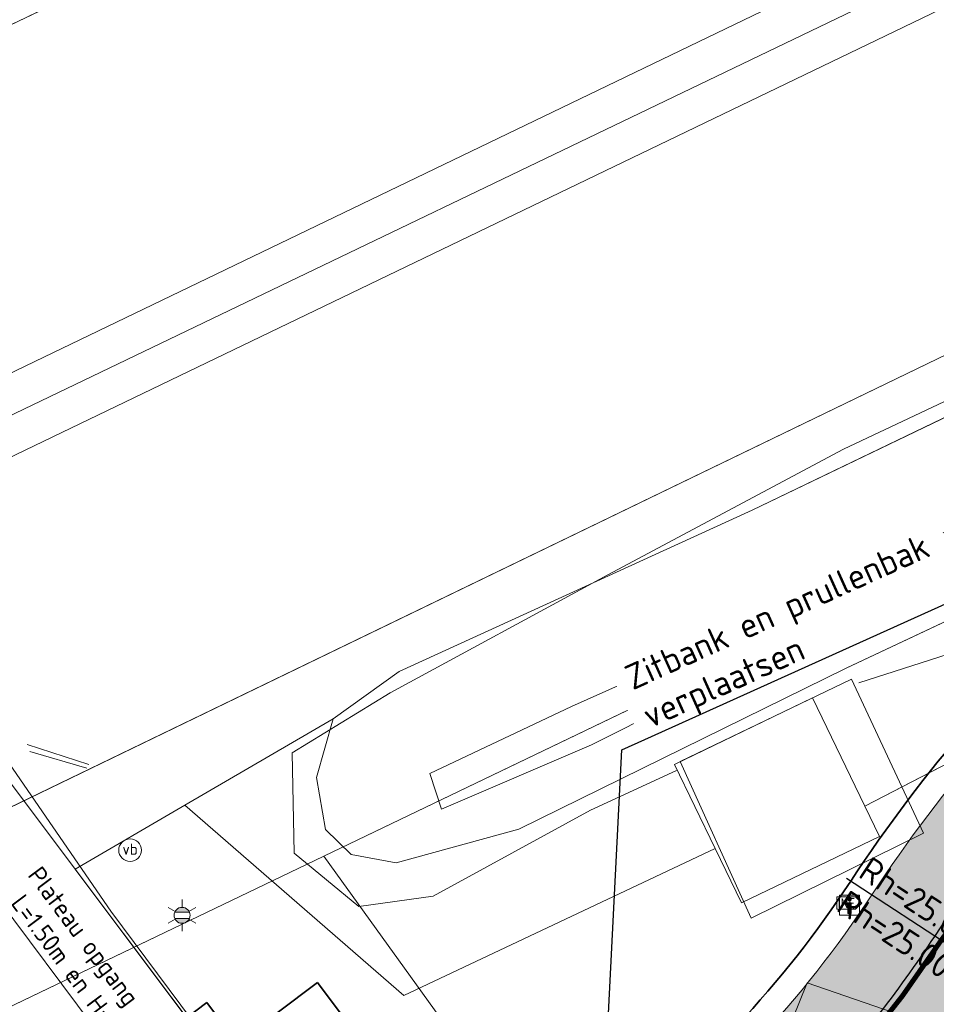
# Model space of a CAD drawing. Header units: metres. Extents: x 163543 to 168130, y 402678 to 405437.
# Tile 143 of 256: x 164793 to 164812, y 403569 to 403588. Entities that reach past the tile are written whole.
import ezdxf
from ezdxf import colors
from ezdxf.entities.mleader import LeaderData, LeaderLine
from ezdxf.enums import TextEntityAlignment as Align
from ezdxf.math import Vec2, Vec3

# ---------------------------------------------------------------- set-up
doc = ezdxf.new("R2010")
doc.units = ezdxf.units.M
doc.linetypes.add('X-CA190022.004-UO-ALM_Assen$0$AM-AS', pattern=[16, 10, -2, 2, -2])
doc.layers.get('0').update_dxf_attribs({"lineweight": 25})
for name, color, linetype, lineweight in [('X-CA190022.004-UO-ALM_Assen$0$N-WE-AM-AS_WEG-G', 10, 'X-CA190022.004-UO-ALM_Assen$0$AM-AS', 25), ('X-CA190022.004-UO-ALM_Assen$0$N-WE-AM-TANGENTPUNT-T25', 7, 'Continuous', 25), ('X-CA190022.004-UO-BGT_Ondergrond$0$GE_251_SPRTrein_as_Lijn_GEM', 253, 'Continuous', 9), ('X-CA190022.004-UO-BGT_Ondergrond$0$GE_261_OSHHek_Lijn_GEM', 253, 'X-CA190022.004-UO-BGT_Ondergrond$0$Hekwerk', 9), ('X-CA190022.004-UO-BGT_Ondergrond$0$GE_314_WGDRijbaanLokaleweg_Vlak_GEM', 253, 'Continuous', 9), ('X-CA190022.004-UO-BGT_Ondergrond$0$GE_367_OWGBerm_groenvoorziening_grasenk_GEM', 253, 'Continuous', 9), ('X-CA190022.004-UO-BGT_Ondergrond$0$GE_411_OTDOpenverharding_betonstraatstenen_Vlak_GEM', 253, 'Continuous', 9), ('X-CA190022.004-UO-BGT_Ondergrond$0$GE_479_BTDGroenvoorziening_grasenkruida_GEM', 253, 'Continuous', 9), ('X-CA190022.004-UO-BGT_Ondergrond$0$GE_523_WTDGreppel_drogesloot_Vlak_GEM', 253, 'Continuous', 9), ('X-CA190022.004-UO-BGT_Ondergrond$0$GE_811_BRDInformatiebord_Punt_GEM', 253, 'Continuous', 9), ('X-CA190022.004-UO-BGT_Ondergrond$0$GE_814_BRDVerkeersbord_Punt_GEM', 253, 'Continuous', 9), ('X-CA190022.004-UO-BGT_Ondergrond$0$GE_861_PALLichtmast_Punt_GEM', 253, 'Continuous', 9), ('X-CA190022.004-UO-BGT_Ondergrond$0$N-WE-IE-MEUBILAIR_WEGMEUBILAIR_VERKEERSBORD-S', 253, 'Continuous', 9), ('X-CA190022.004-UO-DTM inmeting_v0.1$0$B-ME-IE-MEUBILAIR_WEGMEUBILAIR_SCHRIKHEK-G', 4, 'Continuous', 18), ('X-CA190022.004-UO-DTM inmeting_v0.1$0$B-WE-GW-TALUD_KRUIN-G', 246, 'Continuous', 0), ('X-CA190022.004-UO-DTM inmeting_v0.1$0$B-WE-GW-TALUD_TEEN-G', 246, 'Continuous', 0), ('X-CA190022.004-UO-DTM inmeting_v0.1$0$B-WE-IE-MEUBILAIR_WEGMEUBILAIR-G', 246, 'Continuous', 0), ('X-CA190022.004-UO-DTM inmeting_v0.1$0$B-WE-IE-TERREINAFSCHEIDING_KUNSTMATIG_RASTERHEKWERK-G', 246, 'X-CA190022.004-UO-DTM inmeting_v0.1$0$IE-TERREINAFSCHEIDING-KUNSTMATIG-OPEN', 0), ('X-CA190022.004-UO-DTM inmeting_v0.1$0$B-WE-VH-VERHARDING_ASFALT-G', 246, 'Continuous', 0), ('X-CA190022.004-UO-DTM inmeting_v0.1$0$B-WE-VH-VERHARDING_BETON-G', 246, 'Continuous', 0), ('X-CA190022.004-UO-DTM inmeting_v0.1$0$B-XX-AL-INFORMATIEBORD-S', 246, 'Continuous', 0), ('X-CA190022.004-UO-DTM inmeting_v0.1$0$wegmeubilair', 246, 'Continuous', 0), ('X-CA190022.004-UO-DWM_Snelfietsroute$0$N-WE-GW-BERM-G', 90, 'Continuous', 18), ('X-CA190022.004-UO-DWM_Snelfietsroute$0$N-WE-VH-KANTVERHARDING-G', 210, 'Continuous', 25), ('X-CA190022.004-UO-DWM_Snelfietsroute$0$N-WE-VW-MARKERING_LANGS_STREEP_DOORGETROKKEN_010-G', 7, 'Continuous', 0), ('X-CA190022.004-UO-GZM_Werkgrens_v0.2$0$N-WE-KG-GRENS_SYSTEEMGRENS-G', 7, 'X-CA190022.004-UO-GZM_Werkgrens_v0.2$0$KG-OG', 35), ('X-CA190022.004-UO-KAD_Percelen$0$B-WE-KG-GRENS_PERCEEL-GV', 150, 'Continuous', 9), ('X-CA190022.004-UO-TXT_Tekst 1op200$0$X-XX-AL-AANKLEDING-M', 7, 'Continuous', 18), ('X-CA190022.004-UO-TXT_Tekst 1op200$0$X-XX-AL-T25- LEADER BOVENGRONDSE INFRA', 7, 'Continuous', 25), ('X-CA190022.004-UO-WHM_Putten en kolken combi_v0.1$0$PUTRAND ONDERLEGGER GEMEENTE', 251, 'Continuous', 15)]:
    doc.layers.add(name, color=color, linetype=linetype, lineweight=lineweight)
doc.layers.add('X-CA190022.004-UO-ARC_Arcering$0$N-GV-GR-GRAS-A-200 GRASMENGSEL M1', color=62, linetype='Continuous', lineweight=18, transparency=0.5)
doc.layers.add('X-CA190022.004-UO-ARC_Arcering$0$N-WE-VH-VERHARDING_ASFALT_ROOD-A', color=232, linetype='Continuous', lineweight=0, transparency=0.5)
doc.styles.add('X-CA190022.004-UO-ALM_Assen$0$NLCS-ISO', font='NLCS-ISO.ttf')
doc.styles.add('X-CA190022.004-UO-BGT_Ondergrond$0$NLCS-ISO', font='NLCS-ISO.ttf')
doc.styles.add('X-CA190022.004-UO-TXT_Tekst 1op200$0$NLCS-ISO-M200-T18', font='NLCS-ISO.ttf', dxfattribs={"height": 0.36})
doc.styles.add('X-CA190022.004-UO-TXT_Tekst 1op200$0$NLCS-ISO-M200-T25', font='NLCS-ISO.ttf', dxfattribs={"height": 0.5})
doc.linetypes.add('X-CA190022.004-UO-BGT_Ondergrond$0$Hekwerk', pattern='A,5,-1.5,[2,dgnlstyle-Veghel.shx,S=0.007937,R=0,X=0,Y=0],-1.5', length=8)
doc.linetypes.add('X-CA190022.004-UO-DTM inmeting_v0.1$0$IE-TERREINAFSCHEIDING-KUNSTMATIG-OPEN', pattern='A,7,-1.5,[67,NLCS.SHX,S=0.75,R=0,X=0,Y=0],-1.5', length=10)
doc.linetypes.add('X-CA190022.004-UO-GZM_Werkgrens_v0.2$0$KG-OG', pattern='A,5.5,-1.5,[2,NLCS.SHX,S=0.5,R=0,X=0,Y=0],-1.5', length=8.5)
doc.dimstyles.new('X-CA190022.004-UO-TXT_Tekst 1op200$0$NLCS-M200-T18-PIJL_L2_H1', dxfattribs={"dimscale": 0.2, "dimtxt": 2.5, "dimasz": 1.8, "dimexe": 2, "dimexo": 2, "dimgap": 0.7, "dimtad": 1, "dimzin": 0, "dimdsep": 46, "dimtxsty": 'X-CA190022.004-UO-TXT_Tekst 1op200$0$NLCS-ISO-M200-T18', "dimcen": 0, "dimdle": 2, "dimclrd": 256, "dimclre": 256, "dimclrt": 10, "dimadec": 1, "dimazin": 0, "dimtfac": 1, "dimtdec": 3, "dimtofl": 0, "dimtmove": 0, "dimatfit": 3, "dimfxl": 2, "dimfxlon": 1, "dimtfillclr": 256, "dimtolj": 1, "dimtzin": 0, "dimlwd": -1, "dimlwe": -1, "dimarcsym": 0})

# ---------------------------------------------------------------- blocks, each defined once
blk = doc.blocks.new('X-CA190022.004-UO-BGT_Ondergrond$0$SIE-WEG_PAAL_VERKEERSBORD-SO')
at = {"linetype": 'ByBlock', "lineweight": 18}
blk.add_circle((0, 0), 1.5, dxfattribs=at)
at = {"linetype": 'ByBlock', "lineweight": 18, "style": 'X-CA190022.004-UO-BGT_Ondergrond$0$NLCS-ISO'}
blk.add_text('vb', height=1.5, dxfattribs=at).set_placement((0, 0.13), align=Align.MIDDLE_CENTER)
blk = doc.blocks.new('X-CA190022.004-UO-BGT_Ondergrond$0$IMGEOVerkeersbord')
at = {"xscale": 5, "yscale": 5, "zscale": 5}
blk.add_blockref('X-CA190022.004-UO-BGT_Ondergrond$0$SIE-WEG_PAAL_VERKEERSBORD-SO', (0, 0), dxfattribs=at)
blk = doc.blocks.new('X-CA190022.004-UO-BGT_Ondergrond$0$N-SIE-WEG_LICHTMAST-SO')
h = blk.add_hatch(color=256)
h.paths.add_polyline_path([(1.16, 0.5, 0.658505), (-1.16, 0.5)])
h.paths.add_polyline_path([(-1.16, -0.5, 0.658505), (1.16, -0.5)])
at = {"flags": 128}
for points in [[(0, 1.27), (0, 2.53)], [(-2.19, 1.27), (-1.1, 0.63)], [(-1.16, 0.5), (1.16, 0.5)], [(1.1, 0.63), (2.19, 1.27)], [(-2.19, -1.27), (-1.1, -0.63)], [(-1.16, -0.5), (1.16, -0.5)], [(0, -1.27), (0, -2.53)], [(2.19, -1.27), (1.1, -0.63)]]:
    blk.add_lwpolyline(points, dxfattribs=at)
at = {"ltscale": 0.5}
blk.add_circle((0, 0), 1.27, dxfattribs=at)
at = {"style": 'X-CA190022.004-UO-BGT_Ondergrond$0$NLCS-ISO'}
blk.add_attdef('TYPE', text='', height=1.8, dxfattribs=at).set_placement((0, 2.53), align=Align.BOTTOM_CENTER)
blk = doc.blocks.new('X-CA190022.004-UO-BGT_Ondergrond$0$IMGEOLichtmastpaal')
at = {"xscale": 5, "yscale": 5, "zscale": 5}
blk.add_blockref('X-CA190022.004-UO-BGT_Ondergrond$0$N-SIE-WEG_LICHTMAST-SO', (0.04, 6.39), dxfattribs=at)
blk = doc.blocks.new('X-CA190022.004-UO-BGT_Ondergrond$0$SIE-WEG_VERKEERSBORD_INFORMATIE-SO')
at = {"linetype": 'ByBlock', "lineweight": 18}
h = blk.add_hatch(color=0, dxfattribs=at)
h.dxf.hatch_style = 1
h.paths.add_polyline_path([(0.32, 0.49), (-0.82, 0.49), (-0.82, 0.19), (-0.32, 0.19), (-0.32, -1.62), (0.32, -1.62)])
h = blk.add_hatch(color=0, dxfattribs=at)
h.dxf.hatch_style = 1
edge = h.paths.add_edge_path()
edge.add_arc((0, 1.25), 0.373, 0, 360)
at = {"color": 0, "linetype": 'ByBlock', "lineweight": 18}
for points in [[(-2, -2), (2, -2), (2, 2), (-2, 2)], [(0.32, 0.49), (-0.82, 0.49), (-0.82, 0.19), (-0.32, 0.19), (-0.32, -1.62), (0.32, -1.62)]]:
    blk.add_lwpolyline(points, close=True, dxfattribs=at)
blk.add_circle((0, 1.25), 0.373, dxfattribs=at)
blk = doc.blocks.new('X-CA190022.004-UO-BGT_Ondergrond$0$IMGEOInformatiebord')
at = {"layer": 'X-CA190022.004-UO-BGT_Ondergrond$0$N-WE-IE-MEUBILAIR_WEGMEUBILAIR_VERKEERSBORD-S', "xscale": 5, "yscale": 5, "zscale": 5}
blk.add_blockref('X-CA190022.004-UO-BGT_Ondergrond$0$SIE-WEG_VERKEERSBORD_INFORMATIE-SO', (0, 0), dxfattribs=at)
blk = doc.blocks.new('X-CA190022.004-UO-DTM inmeting_v0.1$0$Brouwers informatiebord')
at = {"layer": 'X-CA190022.004-UO-DTM inmeting_v0.1$0$wegmeubilair', "color": 141}
for p, q in [((-0.559, 0.374), (-0.559, -0.38)), ((-0.331, -0.38), (-0.331, 0.374)), ((-0.331, 0.374), (0.042, -0.38)), ((0.042, -0.38), (0.042, 0.374)), ((0.282, 0.374), (0.282, -0.38)), ((0.282, 0.374), (0.639, 0.374)), ((0.282, -0.003), (0.582, -0.003))]:
    blk.add_line(p, q, dxfattribs=at)
blk.add_lwpolyline([(-0.761, -0.5), (0.739, -0.5), (1.239, 0), (0.739, 0.5), (-0.761, 0.5), (-0.761, -0.5)], dxfattribs=at)
blk = doc.blocks.new('X-CA190022.004-UO-WHM_Putten en kolken combi_v0.1$0$B-SRI-PUT_BETON-SO')
at = {"flags": 128}
blk.add_lwpolyline([(-1.29, 1.528), (1.29, -1.528)], dxfattribs=at)
blk.add_circle((0, 0), 2)
blk = doc.blocks.new('*D1240')
at = {"layer": 'X-CA190022.004-UO-TXT_Tekst 1op200$0$X-XX-AL-AANKLEDING-M', "transparency": 16777216}
for p, q in [((164797.04, 403565.551), (164792.304, 403571.876)), ((164797.04, 403565.551), (164796.72, 403565.311)), ((164797.723, 403564.639), (164797.256, 403565.263)), ((164797.939, 403564.35), (164797.619, 403564.111))]:
    blk.add_line(p, q, dxfattribs=at)
for points in [[(164797.304, 403565.299), (164797.208, 403565.227), (164797.04, 403565.551)], [(164797.771, 403564.674), (164797.675, 403564.603), (164797.939, 403564.35)]]:
    blk.add_solid(points, dxfattribs=at)
at = {"layer": 'X-CA190022.004-UO-TXT_Tekst 1op200$0$X-XX-AL-AANKLEDING-M', "transparency": 16777216, "insert": (164794.524, 403569.945), "char_height": 0.36, "attachment_point": 5, "rotation": 306.8287, "style": 'X-CA190022.004-UO-TXT_Tekst 1op200$0$NLCS-ISO-M200-T18'}
blk.add_mtext('\\A1;Plateau opgang\\Psinus L=1.50m en H=0.12m', dxfattribs=at)

msp = doc.modelspace()

# ---------------------------------------------------------------- hatches: boundary and pattern name
at = {"layer": 'X-CA190022.004-UO-ARC_Arcering$0$N-GV-GR-GRAS-A-200 GRASMENGSEL M1'}
h = msp.add_hatch(dxfattribs=at)
h.set_pattern_fill('AGR-GRAS_02-SO', color=256, scale=0.1, pattern_type=2)
h.set_pattern_definition([(0, (0, 0), (1, 1), [0.25, -0.75]), (0, (0.55, 0.6), (1, 1), [0.25, -0.75]), (90, (0.1, 0.35), (-1, 1), [0.25, -0.75]), (90, (0.5, 0.7), (-1, 1), [0.25, -0.75]), (45, (0.2, 0.7), (0, 1), [0.25, -1.164213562]), (135, (0.55, 0), (-1, 0), [0.25, -1.164213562]), (26.5650512, (0.25, 0.3), (1, 4e-10), [0.25, -1.986067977]), (26.5650512, (0.7, 0.8), (1, 4e-10), [0.25, -1.986067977]), (63.43494882, (0.7, 0), (5e-11, 1), [0.25, -1.986067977]), (63.43494882, (0.25, 0.45), (5e-11, 1), [0.25, -1.986067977]), (63.43494882, (0.6, 0.2), (5e-11, 1), [0.25, -1.986067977]), (116.5650512, (0, 0.55), (-4e-10, 1), [0.25, -1.986067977]), (153.43494882, (0.2, 0.15), (-1, 5e-11), [0.25, -1.986067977])])
h.paths.add_polyline_path([(165052.178, 403690.365), (165120.562, 403723.337), (165177.912, 403750.66, -0.027628), (165180.67, 403751.792), (165185.737, 403753.551), (165185.423, 403754.457), (165180.178, 403753.209, 0.027628), (165177.266, 403752.014), (165119.914, 403724.69), (165051.526, 403691.716), (164927.835, 403632.076), (164894.694, 403616.096), (164821.894, 403580.995, 0.136189), (164810.434, 403570.944, -0.043517), (164808.123, 403568.009), (164809.216, 403566.982, 0.043517), (164811.688, 403570.122, -0.136189), (164822.545, 403579.644), (164895.346, 403614.745), (164928.487, 403630.725)])
h = msp.add_hatch(dxfattribs=at)
h.set_pattern_fill('AGR-GRAS_02-SO', color=256, scale=0.1, pattern_type=2)
h.set_pattern_definition([(0, (0, 0), (1, 1), [0.25, -0.75]), (0, (0.55, 0.6), (1, 1), [0.25, -0.75]), (90, (0.1, 0.35), (-1, 1), [0.25, -0.75]), (90, (0.5, 0.7), (-1, 1), [0.25, -0.75]), (45, (0.2, 0.7), (0, 1), [0.25, -1.164213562]), (135, (0.55, 0), (-1, 0), [0.25, -1.164213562]), (26.5650512, (0.25, 0.3), (1, 4e-10), [0.25, -1.986067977]), (26.5650512, (0.7, 0.8), (1, 4e-10), [0.25, -1.986067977]), (63.43494882, (0.7, 0), (5e-11, 1), [0.25, -1.986067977]), (63.43494882, (0.25, 0.45), (5e-11, 1), [0.25, -1.986067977]), (63.43494882, (0.6, 0.2), (5e-11, 1), [0.25, -1.986067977]), (116.5650512, (0, 0.55), (-4e-10, 1), [0.25, -1.986067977]), (153.43494882, (0.2, 0.15), (-1, 5e-11), [0.25, -1.986067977])])
edge = h.paths.add_edge_path()
edge.add_line((164813.225, 403563.217), (164812.132, 403564.244))
edge.add_arc((164792.454, 403582.726), 26.996, 306.8565, 316.7958, ccw=False)
edge.add_line((164808.647, 403561.125), (164806.624, 403559.61))
edge.add_line((164806.624, 403559.61), (164806.255, 403559.272))
edge.add_line((164806.255, 403559.272), (164807.126, 403558.112))
edge.add_line((164807.126, 403558.112), (164809.546, 403559.924))
edge.add_arc((164792.452, 403582.727), 28.498, 306.8557, 316.7958)
edge = h.paths.add_edge_path()
edge.add_arc((164834.252, 403555.321), 21.489, 132.1355, 147.6253)
edge.add_arc((164834.252, 403555.321), 21.489, 132.2415, 147.6253, ccw=False)
edge.add_arc((164834.454, 403555.099), 21.79, 132.1379, 132.2423, ccw=False)
at = {"layer": 'X-CA190022.004-UO-ARC_Arcering$0$N-WE-VH-VERHARDING_ASFALT_ROOD-A'}
h = msp.add_hatch(color=256, dxfattribs=at)
h.dxf.hatch_style = 1
h.paths.add_polyline_path([(164823.783, 403575.792), (164822.034, 403579.391, 0.130817), (164811.688, 403570.122, -0.043517), (164809.216, 403566.982), (164812.132, 403564.244, 0.043517), (164815.034, 403567.929, -0.130015)])

# ---------------------------------------------------------------- linework, layer by layer
at = {"layer": 'X-CA190022.004-UO-ALM_Assen$0$N-WE-AM-AS_WEG-G', "linetype": 'X-CA190022.004-UO-ALM_Assen$0$AM-AS', "lineweight": 18, "flags": 128}
msp.add_lwpolyline([(163996.334, 403048.708), (164190.428, 403269.702, -0.042486), (164203.13, 403281.901, -0.059508), (164394.91, 403402.509, 0.004627), (164427.609, 403418.376, -0.157573), (164448.898, 403421.56, 0.154381), (164469.795, 403424.552), (164600.315, 403487.369, -0.209691), (164620.389, 403488.075, 0.209331), (164640.431, 403488.767), (164764.018, 403548.037, -0.149301), (164778.457, 403550.23, 0.1997), (164797.071, 403554.955), (164807.437, 403562.718, 0.087199), (164813.361, 403569.026, -0.136187), (164823.414, 403577.842), (165121.427, 403721.534), (165178.772, 403748.854, -0.027628), (165181.326, 403749.902), (165206.702, 403758.712, -0.228175), (165222.216, 403756.927, 0.262526), (165239.877, 403756.048), (165316.357, 403794.295, -0.002956), (165321.66, 403796.908), (165454.676, 403861.474, 0.23372), (165465.542, 403875.483), (165466.039, 403877.93, -0.138247), (165476.467, 403898.194), (165483.323, 403905.54), (165502.013, 403925.318, 0.002701), (165511.627, 403935.531), (165520.324, 403945.455), (165525.692, 403951.366), (165530.615, 403956.367, -0.067804), (165540.386, 403964.278), (165579.008, 403987.566, 0.233996), (165587.607, 404001.027, -0.257888), (165597.631, 404015.262), (165668.806, 404049.862, 0.124118), (165680.965, 404060.093), (165692.91, 404076.671, -0.330379), (165732.646, 404089.323, 0.184611), (165745.492, 404089.775), (165892.325, 404151.907, 0.025067), (165914.878, 404162.813, -0.010717), (165924.387, 404167.754), (166007.57, 404208.726, -0.019073), (166018.017, 404213.386, -0.104113), (166035.06, 404216.38), (166071.364, 404215.162, 0.120943), (166079.763, 404216.927), (166253.115, 404300.212, 0.13702), (166261.203, 404307.309, -0.137066), (166269.294, 404314.407), (166458.055, 404405.053, -0.054959), (166465.293, 404407.596), (166474.012, 404409.62, 0.055121), (166477.744, 404410.933), (166509.846, 404426.374, 0.067066), (166514.307, 404429.311, -0.067277), (166518.783, 404432.256), (166556.669, 404450.44, -0.017321), (166566.185, 404454.609, 0.016602), (166575.312, 404458.591), (166597.751, 404469.282, 0.132978), (166635.089, 404501.312, -0.040273), (166645.175, 404513.84), (166648.196, 404517.029, -0.072027), (166677.02, 404539.8), (166677.246, 404539.931, -0.089333), (166717.817, 404554.586), (166734.29, 404557.387, 0.162804), (166748.275, 404564.868, -0.09225), (166757.883, 404571.874), (166814.895, 404599.135, -0.032371), (166817.296, 404600.098), (166825.54, 404602.798, 0.083096), (166832.851, 404606.627, -0.051041), (166841.551, 404611.916), (166891.289, 404635.589, -0.108035), (166898.777, 404637.334), (166928.242, 404637.739, 0.209269), (166941.385, 404643.709, -0.026762), (166980.536, 404682.861, -0.026198), (167007.229, 404704.425, -0.019993), (167033.13, 404721.66), (167034.933, 404722.758, -0.028502), (167071.485, 404742.263), (167095.887, 404753.549, 0.061079), (167112.435, 404763.813, -0.01638), (167116.342, 404766.748), (167122.496, 404771.065, -0.093473), (167132.24, 404775.479), (167140.621, 404777.52, -0.056178), (167157.198, 404779.63), (167189.731, 404780.099, -0.091291), (167196.158, 404779.011), (167222.307, 404769.473, 0.203837), (167236.378, 404770.212, 0.017826), (167328.832, 404819.552), (167395.677, 404858.349, 0.031256), (167406.067, 404865.281), (167511.469, 404945.55)], format="xyb", dxfattribs=at)
at = {"layer": 'X-CA190022.004-UO-ALM_Assen$0$N-WE-AM-TANGENTPUNT-T25', "linetype": 'Continuous', "lineweight": 25}
msp.add_line((164813.361, 403569.026), (164809.932, 403571.273), dxfattribs=at)
at = {"layer": 'X-CA190022.004-UO-BGT_Ondergrond$0$GE_251_SPRTrein_as_Lijn_GEM'}
for p, q in [((164789.729, 403579.594), (164922.317, 403643.446)), ((164790.556, 403578.319), (164922.966, 403642.107)), ((164773.462, 403570.933), (164845.068, 403605.352))]:
    msp.add_line(p, q, dxfattribs=at)
at = {"layer": 'X-CA190022.004-UO-BGT_Ondergrond$0$GE_261_OSHHek_Lijn_GEM'}
msp.add_line((164793.693, 403573.797), (164794.829, 403573.466), dxfattribs=at)
at = {"layer": 'X-CA190022.004-UO-BGT_Ondergrond$0$GE_314_WGDRijbaanLokaleweg_Vlak_GEM', "flags": 128}
msp.add_lwpolyline([(164794.593, 403571.459), (164802.303, 403561.201), (164802.426, 403561.037), (164799.138, 403558.825), (164799.013, 403558.998), (164791.246, 403569.777), (164789.45, 403572.27), (164787.089, 403575.482), (164790.537, 403577.132), (164792.33, 403574.47), (164794.593, 403571.459)], dxfattribs=at)
at = {"layer": 'X-CA190022.004-UO-BGT_Ondergrond$0$GE_367_OWGBerm_groenvoorziening_grasenk_GEM', "flags": 128}
for points in [[(164809.528, 403560.51), (164806.021, 403557.782), (164804.732, 403557.966), (164803.063, 403560.189), (164802.426, 403561.037), (164802.303, 403561.201), (164794.593, 403571.459), (164796.779, 403572.731), (164801.128, 403568.949), (164807.319, 403571.87), (164807.843, 403570.785), (164810.586, 403572.108), (164810.297, 403572.708), (164815.446, 403575.376), (164818.198, 403577.726), (164824.741, 403582.424), (164845.508, 403592.191), (164892.802, 403614.747), (164932.953, 403634.789), (165023.639, 403678.975)], [(164824.741, 403582.424), (164818.198, 403577.726), (164815.446, 403575.376), (164810.297, 403572.708), (164809.257, 403574.862), (164806.514, 403573.538), (164807.319, 403571.87), (164801.128, 403568.949), (164796.779, 403572.731), (164799.727, 403574.446), (164799.396, 403573.282), (164799.575, 403572.244), (164800.084, 403571.751), (164800.975, 403571.585), (164803.417, 403572.255), (164809.926, 403575.456), (164824.741, 403582.424)]]:
    msp.add_lwpolyline(points, dxfattribs=at)
at = {"layer": 'X-CA190022.004-UO-BGT_Ondergrond$0$GE_411_OTDOpenverharding_betonstraatstenen_Vlak_GEM', "flags": 128}
msp.add_lwpolyline([(164810.297, 403572.708), (164810.586, 403572.108), (164807.843, 403570.785), (164807.319, 403571.87), (164806.514, 403573.538), (164809.257, 403574.862), (164810.297, 403572.708)], dxfattribs=at)
at = {"layer": 'X-CA190022.004-UO-BGT_Ondergrond$0$GE_479_BTDGroenvoorziening_grasenkruida_GEM', "flags": 128}
msp.add_lwpolyline([(164980.948, 403662.403), (164964.98, 403654.785), (164947.527, 403646.174), (164928.788, 403636.728), (164926.155, 403635.523), (164915.337, 403630.919), (164851.58, 403599.55), (164808.057, 403578.591), (164801.04, 403575.389), (164799.727, 403574.446), (164796.779, 403572.731), (164794.593, 403571.459), (164792.33, 403574.47)], dxfattribs=at)
at = {"layer": 'X-CA190022.004-UO-BGT_Ondergrond$0$GE_523_WTDGreppel_drogesloot_Vlak_GEM', "flags": 128}
msp.add_lwpolyline([(165023.639, 403678.975), (164932.953, 403634.789), (164892.802, 403614.747), (164845.508, 403592.191), (164824.741, 403582.424), (164809.926, 403575.456), (164803.417, 403572.255), (164800.975, 403571.585), (164800.084, 403571.751), (164799.575, 403572.244), (164799.396, 403573.282), (164799.727, 403574.446), (164801.04, 403575.389), (164808.057, 403578.591), (164851.58, 403599.55), (164915.337, 403630.919), (164926.155, 403635.523), (164928.788, 403636.728), (164947.527, 403646.174), (164964.98, 403654.785), (164980.948, 403662.403), (165001.831, 403672.039), (165024.063, 403683.223)], dxfattribs=at)
at = {"layer": 'X-CA190022.004-UO-DTM inmeting_v0.1$0$B-ME-IE-MEUBILAIR_WEGMEUBILAIR_SCHRIKHEK-G'}
msp.add_polyline3d([(164793.643, 403573.935, 0), (164794.864, 403573.535, 0)], dxfattribs=at)
at = {"layer": 'X-CA190022.004-UO-DTM inmeting_v0.1$0$B-WE-GW-TALUD_KRUIN-G'}
for points in [[(164806.551, 403573.419, 9.262), (164804.845, 403572.627, 9.401), (164801.715, 403570.921, 9.572), (164800.239, 403570.712, 9.684), (164798.951, 403571.776, 9.751), (164798.913, 403573.771, 9.899), (164800.862, 403574.965, 9.835), (164805.186, 403577.311, 9.717), (164809.874, 403579.806, 9.721), (164815.63, 403582.521, 9.619), (164819.181, 403584.351, 9.649), (164826.315, 403587.624, 9.729)], [(164827.561, 403583.645, 9.018), (164820.043, 403580.29, 9.091), (164813.006, 403576.071, 9.279), (164810.177, 403575.159, 9.34)]]:
    msp.add_polyline3d(points, dxfattribs=at)
at = {"layer": 'X-CA190022.004-UO-DTM inmeting_v0.1$0$B-WE-GW-TALUD_TEEN-G'}
for points in [[(164826.758, 403585.671, 8.636), (164821.31, 403582.739, 8.714), (164813.738, 403579.092, 8.571), (164809.122, 403576.77, 8.406), (164804.462, 403574.693, 8.638), (164801.646, 403573.361, 8.818)], [(164827.258, 403585.021, 8.628), (164821.555, 403582.146, 8.709), (164814.124, 403578.445, 8.561), (164809.443, 403576.228, 8.402), (164804.863, 403573.93, 8.658), (164801.877, 403572.651, 8.819)], [(164801.646, 403573.361, 8.818), (164801.877, 403572.651, 8.819)]]:
    msp.add_polyline3d(points, dxfattribs=at)
at = {"layer": 'X-CA190022.004-UO-DTM inmeting_v0.1$0$B-WE-IE-MEUBILAIR_WEGMEUBILAIR-G'}
msp.add_polyline3d([(164810.864, 403568.607, 9.495), (164809.149, 403569.196, 9.461), (164808.567, 403567.755, 9.515), (164810.498, 403567.122, 9.518)], close=True, dxfattribs=at)
at = {"layer": 'X-CA190022.004-UO-DTM inmeting_v0.1$0$B-WE-IE-TERREINAFSCHEIDING_KUNSTMATIG_RASTERHEKWERK-G'}
msp.add_line((164794.864, 403573.535, 10.084), (164793.643, 403573.935, 10.155), dxfattribs=at)
at = {"layer": 'X-CA190022.004-UO-DTM inmeting_v0.1$0$B-WE-VH-VERHARDING_ASFALT-G'}
msp.add_polyline3d([(164792.992, 403573.977, 10.108), (164795.304, 403570.621, 10.016), (164798.532, 403566.291, 9.867), (164801.815, 403561.922, 9.769), (164804.19, 403558.695, 9.703), (164804.768, 403558.082, 9.692), (164805.552, 403557.743, 9.674), (164806.47, 403557.954, 9.648), (164808.382, 403559.604, 9.595), (164809.36, 403560.511, 9.573), (164811.295, 403564.07, 9.523), (164812.717, 403568.558, 9.471)], dxfattribs=at)
at = {"layer": 'X-CA190022.004-UO-DTM inmeting_v0.1$0$B-WE-VH-VERHARDING_BETON-G'}
msp.add_polyline3d([(164810.03, 403575.234, 9.556), (164806.624, 403573.6, 9.548), (164808.038, 403570.485, 9.545), (164811.465, 403572.175, 9.549)], close=True, dxfattribs=at)
at = {"layer": 'X-CA190022.004-UO-DWM_Snelfietsroute$0$N-WE-GW-BERM-G', "flags": 128}
msp.add_lwpolyline([(164803.319, 403564.007), (164805.339, 403565.519, 0.087199), (164810.434, 403570.944, -0.136189), (164821.894, 403580.995), (164894.694, 403616.096), (164927.835, 403632.076), (165051.526, 403691.716), (165119.914, 403724.69), (165177.266, 403752.014, -0.027628), (165180.178, 403753.209), (165185.509, 403754.477)], format="xyb", dxfattribs=at)
at = {"layer": 'X-CA190022.004-UO-DWM_Snelfietsroute$0$N-WE-VH-KANTVERHARDING-G', "flags": 128}
msp.add_lwpolyline([(164809.216, 403566.982, 0.043517), (164811.688, 403570.122, -0.136189), (164822.545, 403579.644), (164895.346, 403614.745), (164928.487, 403630.725), (165052.178, 403690.365), (165120.562, 403723.337), (165177.912, 403750.66, -0.027628), (165180.67, 403751.792), (165185.737, 403753.551)], format="xyb", dxfattribs=at)
at = {"layer": 'X-CA190022.004-UO-DWM_Snelfietsroute$0$N-WE-VW-MARKERING_LANGS_STREEP_DOORGETROKKEN_010-G', "const_width": 0.1, "flags": 128}
for points in [[(164809.326, 403566.88, 0.043517), (164811.814, 403570.04, -0.136189), (164822.61, 403579.508), (164895.411, 403614.61), (164928.552, 403630.59), (165052.243, 403690.23), (165120.627, 403723.202), (165177.976, 403750.525, -0.027628), (165180.719, 403751.65), (165185.787, 403753.409)], [(164810.674, 403565.613, 0.043517), (164813.361, 403569.026, -0.136189), (164823.414, 403577.842), (164823.838, 403578.047)]]:
    msp.add_lwpolyline(points, format="xyb", dxfattribs=at)
at = {"layer": 'X-CA190022.004-UO-GZM_Werkgrens_v0.2$0$N-WE-KG-GRENS_SYSTEEMGRENS-G', "ltscale": 0.2, "flags": 128}
msp.add_lwpolyline([(164202.447, 403276.261, -0.007014), (164204.684, 403278.194), (164207.732, 403280.631), (164216.351, 403287.471), (164219.004, 403289.434), (164219.375, 403289.729), (164237.184, 403303.185), (164244.587, 403308.605), (164248.73, 403311.638), (164253.977, 403315.367), (164261.175, 403320.48), (164269.682, 403326.324), (164277.478, 403331.538), (164300.139, 403346.153), (164322.964, 403359.926), (164334.073, 403366.292), (164351.665, 403375.797), (164373.742, 403387.55), (164399.95, 403400.464), (164429.28, 403414.743), (164430.124, 403415.141), (164430.948, 403415.506), (164431.777, 403415.846), (164432.615, 403416.161), (164433.462, 403416.453), (164434.316, 403416.72), (164435.176, 403416.962), (164436.043, 403417.179), (164436.306, 403417.259, -0.099821), (164451.982, 403417.179, 0.131087), (164471.53, 403420.948), (164482.533, 403426.243), (164490.693, 403418.8), (164492.586, 403419.707), (164495.404, 403416.53, -0.0101), (164498.074, 403413.536), (164499.385, 403412.005), (164502.276, 403408.653), (164509.274, 403412.948), (164511.768, 403416.461), (164509.186, 403420.201, -0.175036), (164509.321, 403422.135, -0.180129), (164510.517, 403423.431), (164518.825, 403427.315), (164545.03, 403439.927), (164571.695, 403452.754), (164577.955, 403456.064), (164591.472, 403464.142), (164595.446, 403466.159), (164599.431, 403468.182), (164600.854, 403468.863), (164605.94, 403471.242), (164622.016, 403477.758), (164627.273, 403479.889), (164631.947, 403481.905), (164633.267, 403482.539, 0.084778), (164642.609, 403485.38), (164759.332, 403541.386), (164770.974, 403544.815), (164773.272, 403545.397), (164787.887, 403542.29), (164789.899, 403542.38), (164793.252, 403543.048), (164800.24, 403546.814), (164803.671, 403549.366), (164804.774, 403550.36), (164806.983, 403547.387), (164807.907, 403546.199), (164811.87, 403549.281), (164810.953, 403550.46), (164809.512, 403552.406), (164808.343, 403553.575), (164810.024, 403555.089), (164807.827, 403558.012), (164809.834, 403559.516, 0.087199), (164816.707, 403566.833, -0.136189), (164825.151, 403574.239), (164897.952, 403609.34), (164931.093, 403625.32), (165054.784, 403684.96), (165123.155, 403717.926), (165148.566, 403730.033), (165175.654, 403740.478), (165188.146, 403744.824), (165187.632, 403748.092), (165185.258, 403754.932), (165180.038, 403753.689, 0.027846), (165177.051, 403752.466), (165119.698, 403725.141), (165051.309, 403692.167), (164927.618, 403632.527), (164894.477, 403616.547), (164821.676, 403581.445, 0.136189), (164810.016, 403571.218, -0.087199), (164805.039, 403565.919), (164803.02, 403564.408), (164799.415, 403569.204), (164798.615, 403568.604), (164797.815, 403568.006), (164797.216, 403568.806), (164793.371, 403565.926), (164793.97, 403565.126), (164792.376, 403563.932), (164795.885, 403559.064, -0.201548), (164780.097, 403554.057, 0.075656), (164771.169, 403553.982, -0.009755), (164764.075, 403552.536), (164754.286, 403547.799), (164747.474, 403544.606), (164708.34, 403525.583), (164686.218, 403515.365), (164675.148, 403509.865), (164663.524, 403504.258), (164644.327, 403495.071), (164639.493, 403492.723), (164638.201, 403492.127, -0.201818), (164621.846, 403491.8, 0.209498), (164598.58, 403490.973), (164556.157, 403470.566), (164536.299, 403461.008), (164516.318, 403451.408), (164508.232, 403447.512), (164500.187, 403443.642), (164497.203, 403443.008), (164495.09, 403442.274, 0.130794), (164492.913, 403444.811), (164488.435, 403447.885), (164494.899, 403449.835), (164490.315, 403452.233), (164484.484, 403450.597, -0.076427), (164479.748, 403454.723), (164478.799, 403455.857), (164474.918, 403452.962), (164457.343, 403473.566), (164451.257, 403468.374), (164465.519, 403451.653, -0.484297), (164464.817, 403448.113), (164461.416, 403446.394), (164463.893, 403441.77), (164464.916, 403439.614), (164433.017, 403424.683, 0.05166), (164425.3, 403421.703), (164396.431, 403407.648), (164370.094, 403394.67), (164347.884, 403382.848), (164330.182, 403373.283), (164318.908, 403366.822), (164295.903, 403352.941), (164273.086, 403338.225), (164265.193, 403332.947), (164256.594, 403327.039), (164249.344, 403321.888), (164244.05, 403318.127), (164239.86, 403315.06), (164232.409, 403309.604), (164214.476, 403296.054), (164201.289, 403285.589, 0.012131), (164197.414, 403282.357)], format="xyb", close=True, dxfattribs=at)
at = {"layer": 'X-CA190022.004-UO-KAD_Percelen$0$B-WE-KG-GRENS_PERCEEL-GV', "flags": 128}
for points in [[(164595.838, 403501.354), (164555.326, 403482.367), (164489.137, 403451.001), (164492.811, 403446.689), (164487.569, 403444.164), (164476.902, 403439.143), (164474.656, 403438.052), (164469.708, 403435.65), (164459.04, 403430.474), (164460.276, 403427.915), (164478.654, 403436.809), (164549.795, 403471.239), (164610.094, 403500.047), (164740.684, 403562.794), (164887.38, 403633.726), (164885.502, 403637.729), (164830.972, 403611.838), (164787.129, 403591.173), (164774.865, 403585.072), (164771.579, 403589.482), (164763.848, 403582.954), (164722.665, 403561.134), (164654.869, 403529.019)], [(164460.276, 403427.915), (164466.349, 403415.367), (164487.883, 403425.722), (164496.111, 403429.679), (164555.855, 403458.619), (164593.206, 403476.41), (164588.97, 403485.217), (164612.074, 403496.328), (164616.314, 403487.512), (164746.772, 403550.188), (164893.326, 403621.049), (164887.38, 403633.726), (164740.684, 403562.794), (164610.094, 403500.047), (164549.795, 403471.239), (164478.654, 403436.809)], [(164468.748, 403410.406), (164486.08, 403417.995), (164492.111, 403420.636), (164493.855, 403418.592), (164495.298, 403416.903), (164503.089, 403421.185), (164615.905, 403478.304), (164662.782, 403501.158), (164772.136, 403553.829), (164770.057, 403555.749), (164790.783, 403565.26), (164789.551, 403566.923), (164799.538, 403571.715), (164894.973, 403617.537), (164893.326, 403621.049), (164746.772, 403550.188), (164616.314, 403487.512), (164616.456, 403487.216), (164593.352, 403476.106), (164593.206, 403476.41), (164555.855, 403458.619), (164496.111, 403429.679), (164487.883, 403425.722), (164466.349, 403415.367)], [(164812.884, 403553.196), (164817.529, 403559.372), (164818.291, 403564.405), (164819.546, 403567.881), (164822.987, 403573.331), (164900.08, 403610.457), (164894.973, 403617.537), (164799.538, 403571.715)]]:
    msp.add_lwpolyline(points, close=True, dxfattribs=at)
msp.add_lwpolyline([(164995.489, 403499.804), (164929.892, 403473.773), (164921.88, 403477.54), (164891.81, 403488.06), (164880.122, 403492.516), (164853.636, 403502.187), (164850.36, 403503.946), (164847.738, 403505.918), (164819.424, 403544.122), (164812.884, 403553.196), (164799.538, 403571.715), (164789.551, 403566.923), (164790.783, 403565.26), (164802.649, 403548.73), (164808.436, 403540.853), (164833.316, 403507.004), (164848.867, 403493.07), (164858.048, 403489.835), (164865.033, 403489.542), (164912.727, 403472.756), (164924.085, 403466.159)], dxfattribs=at)

# ---------------------------------------------------------------- block references
at = {"layer": 'X-CA190022.004-UO-BGT_Ondergrond$0$GE_811_BRDInformatiebord_Punt_GEM', "xscale": 0.02, "yscale": 0.02, "zscale": 0.02}
msp.add_blockref('X-CA190022.004-UO-BGT_Ondergrond$0$IMGEOInformatiebord', (164809.991, 403570.74), dxfattribs=at)
at = {"layer": 'X-CA190022.004-UO-BGT_Ondergrond$0$GE_814_BRDVerkeersbord_Punt_GEM', "xscale": 0.03, "yscale": 0.03, "zscale": 0.02}
msp.add_blockref('X-CA190022.004-UO-BGT_Ondergrond$0$IMGEOVerkeersbord', (164795.687, 403571.835), dxfattribs=at)
at = {"layer": 'X-CA190022.004-UO-BGT_Ondergrond$0$GE_861_PALLichtmast_Punt_GEM', "xscale": 0.025, "yscale": 0.025, "zscale": 0.025}
msp.add_blockref('X-CA190022.004-UO-BGT_Ondergrond$0$IMGEOLichtmastpaal', (164796.72, 403570.38), dxfattribs=at)
at = {"layer": 'X-CA190022.004-UO-DTM inmeting_v0.1$0$B-XX-AL-INFORMATIEBORD-S', "linetype": 'ByBlock', "lineweight": -2, "xscale": 0.25, "yscale": 0.25, "zscale": 0.25}
msp.add_blockref('X-CA190022.004-UO-DTM inmeting_v0.1$0$Brouwers informatiebord', (164809.928, 403570.784, 9.493), dxfattribs=at)
at = {"layer": 'X-CA190022.004-UO-WHM_Putten en kolken combi_v0.1$0$PUTRAND ONDERLEGGER GEMEENTE', "xscale": 0.2, "yscale": 0.2, "zscale": 0.2}
msp.add_blockref('X-CA190022.004-UO-WHM_Putten en kolken combi_v0.1$0$B-SRI-PUT_BETON-SO', (164806, 403575.008), dxfattribs=at)

# ---------------------------------------------------------------- texts
at = {"layer": 'X-CA190022.004-UO-ALM_Assen$0$N-WE-AM-TANGENTPUNT-T25', "linetype": 'Continuous', "lineweight": 25, "char_height": 0.5, "attachment_point": 1, "rotation": 326.7627, "style": 'X-CA190022.004-UO-ALM_Assen$0$NLCS-ISO'}
for insert in [(164810.414, 403571.734), (164809.975, 403571.065)]:
    msp.add_mtext('Rh=25.000', dxfattribs=dict(at, insert=insert))

# ---------------------------------------------------------------- dimensions: what is measured, and where the dimension line sits
at = {"layer": 'X-CA190022.004-UO-TXT_Tekst 1op200$0$X-XX-AL-AANKLEDING-M'}
dim = msp.add_linear_dim(base=(164797.04, 403565.551), p1=(164797.966, 403564.37), p2=(164797.067, 403565.571), angle=126.8287, text='Plateau opgang\\Psinus L=1.50m en H=0.12m', dimstyle='X-CA190022.004-UO-TXT_Tekst 1op200$0$NLCS-M200-T18-PIJL_L2_H1', override={"dimclrt": 256}, dxfattribs=at)
dim.commit()
dim.dimension.update_dxf_attribs({"geometry": '*D1240', "text_midpoint": (164794.028, 403569.574), "dimtype": 161})

# ---------------------------------------------------------------- next in the draw order: leaders
at = {"layer": 'X-CA190022.004-UO-TXT_Tekst 1op200$0$X-XX-AL-T25- LEADER BOVENGRONDSE INFRA'}
ml = msp.add_multileader_mtext('Standard', dxfattribs=at)
ml.set_content('\\A1;Zitbank en prullenbak \\Pverplaatsen', color=256, style='X-CA190022.004-UO-TXT_Tekst 1op200$0$NLCS-ISO-M200-T25')
ml.set_leader_properties(color=256, linetype='ByLayer', lineweight=-1)
ml.build(insert=Vec2(0, 0))
ml.multileader.update_dxf_attribs({"text_left_attachment_type": 5, "text_right_attachment_type": 5, "dogleg_length": 0.5, "arrow_head_size": 0.5})
ctx = ml.context
ctx.base_point, ctx.char_height, ctx.arrow_head_size, ctx.landing_gap_size, ctx.plane_origin, ctx.plane_x_axis, ctx.plane_y_axis = Vec3(164805.923, 403574.037), 0.5, 0.5, 0.18, Vec3(164825.394, 403568.264), Vec3(0.911547, 0.411196), Vec3(-0.411196, 0.911547)
ctx.left_attachment, ctx.right_attachment = 5, 5
notes = []
notes.append((ctx, [(1, (1, 1, 0), (164805.467, 403573.832), (0.911547, 0.411196), 0.5, [(0, [(164805.129, 403567.14)], 0, [])])]))
ctx.mtext.insert, ctx.mtext.text_direction, ctx.mtext.rotation, ctx.mtext.width, ctx.mtext.defined_height, ctx.mtext.flow_direction = Vec3(164805.477, 403575.464), Vec3(0.911547, 0.411196), 0.423766, 6.65848, 1.782, 5
ctx.mtext.has_bg_fill, ctx.mtext.bg_color, ctx.mtext.bg_scale_factor, ctx.mtext.bg_transparency, ctx.mtext.use_window_bg_color = 1, -1027028792, 1.5, 0, 1
for ctx, leaders in notes:
    for number, flags, end, landing, length, lines in leaders:
        leader = LeaderData()
        leader.index, (leader.has_last_leader_line, leader.has_dogleg_vector, leader.attachment_direction) = number, flags
        leader.last_leader_point, leader.dogleg_vector, leader.dogleg_length = Vec3(end), Vec3(landing), length
        for number, points, colour, breaks in lines:
            line = LeaderLine()
            line.index, line.vertices, line.color, line.breaks = number, Vec3.list(points), colors.encode_raw_color(colour), breaks
            leader.lines.append(line)
        ctx.leaders.append(leader)

doc.saveas('drawing.dxf')
